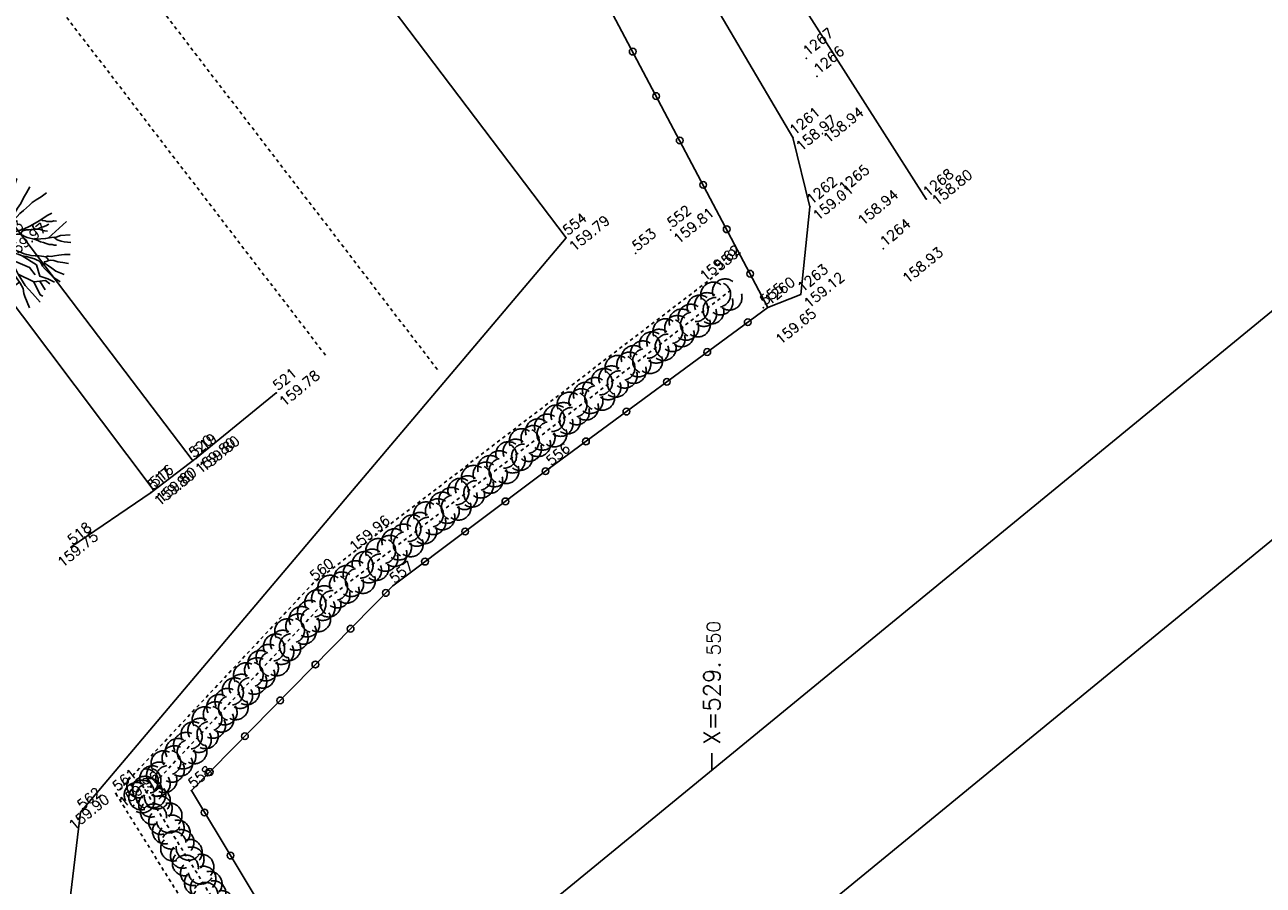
# Model space of a CAD drawing. Header units: feet. Extents: x 529188 to 529675, y 139816 to 140273.
# Tile 103 of 118: x 529529 to 529566, y 140099 to 140124. Entities that reach past the tile are written whole.
import ezdxf
from ezdxf.enums import TextEntityAlignment as Align

# ---------------------------------------------------------------- set-up
doc = ezdxf.new("R2010")
doc.units = ezdxf.units.FT
doc.header["$LTSCALE"] = 2
doc.header["$MEASUREMENT"] = 0
doc.header["$PDSIZE"] = 0.1
doc.linetypes.add('CACHEX2', pattern=[0.75, 0.5, -0.25])
doc.layers.get('0').update_dxf_attribs({"linetype": 'CONTINUOUS'})
for name, color, linetype in [('ARBRES', 70, 'CONTINUOUS'), ('BORDURETTE', 20, 'CONTINUOUS'), ('cadre250', 7, 'CONTINUOUS'), ('CARROYAGE', 7, 'CONTINUOUS'), ('CARROYAGE LAMBERT', 7, 'CONTINUOUS'), ('CLOTURE', 1, 'CONTINUOUS'), ('HAIE', 80, 'CACHEX2'), ('PEINTURE', 7, 'CACHEX2'), ('TOPOALT', 3, 'CONTINUOUS'), ('TOPOJIS', 7, 'CONTINUOUS'), ('TOPOJIS-GELE', 7, 'CONTINUOUS'), ('TOPOMAT', 142, 'CONTINUOUS'), ('TROTTOIR', 7, 'CONTINUOUS')]:
    doc.layers.add(name, color=color, linetype=linetype)
doc.styles.get("Standard").update_dxf_attribs({"font": 'ROMANS.SHX'})

# ---------------------------------------------------------------- blocks, each defined once
blk = doc.blocks.new('TCPOINT')
at = {"color": 0}
blk.add_point((0, 0), dxfattribs=at)
at = {"layer": 'TOPOALT'}
blk.add_attdef('ALT', text='', height=0.3, dxfattribs=at).set_placement((0.1, -0.1), align=Align.TOP_LEFT)
at = {"layer": 'TOPOMAT'}
blk.add_attdef('MAT', (0.1, 0.1), '', height=0.3, dxfattribs=at)
blk = doc.blocks.new('190')
for p, q in [((0.052, 0), (-0.052, 0)), ((0, -0.052), (0, 0.052))]:
    blk.add_line(p, q)
for points in [[(-0.084, 0.235), (-0.076, 0.245), (-0.062, 0.33), (-0.074, 0.466), (-0.144, 0.639), (-0.44, 1.229), (-0.646, 1.539), (-0.688, 1.589), (-0.738, 1.896)], [(-0.619, 1.938), (-0.559, 1.732), (-0.46, 1.523), (-0.354, 1.285), (-0.291, 1.169), (-0.206, 1.053), (-0.142, 0.946), (-0.07, 0.952), (-0.02, 0.98), (0.016, 1.059), (0.061, 1.245), (0.098, 1.367), (0.171, 1.51), (0.208, 1.653), (0.282, 1.81), (0.336, 2.007)], [(-0.329, 1.239), (-0.245, 1.528), (-0.28, 2.015)], [(-0.09, 2.033), (-0.007, 1.626), (0.102, 1.375)], [(0.437, 0.574), (0.37, 0.496), (0.276, 0.425), (0.182, 0.369), (0.097, 0.362), (0.039, 0.398), (-0.01, 0.492), (-0.038, 0.629), (-0.043, 0.765), (-0.014, 0.901), (0.002, 1.001), (0.132, 1.122), (0.27, 1.286), (0.378, 1.415), (0.51, 1.6), (0.67, 1.921)], [(0.405, 1.994), (0.376, 1.859), (0.388, 1.766), (0.396, 1.687), (0.438, 1.6), (0.48, 1.557), (0.566, 1.542), (0.639, 1.591), (0.746, 1.669), (0.873, 1.838)], [(-0.144, 0.639), (-0.647, 0.843), (-0.975, 1.17), (-1.062, 1.55), (-1.169, 1.665)], [(-0.44, 1.229), (-0.82, 1.291), (-0.941, 1.636), (-0.968, 1.79)], [(0.686, 0.829), (0.676, 0.931), (0.713, 1.067), (0.728, 1.196), (0.773, 1.303), (0.838, 1.425), (0.926, 1.625), (1.021, 1.76)], [(0.711, 1.062), (0.821, 1.152), (0.894, 1.223), (0.995, 1.308), (1.082, 1.401), (1.24, 1.613)], [(-1.176, 0.542), (-1.281, 0.892), (-1.358, 1.058), (-1.428, 1.273), (-1.465, 1.412)], [(-0.975, 1.17), (-1.217, 1.309)], [(0.132, 1.122), (0.476, 1.119), (0.579, 1.291)], [(1.723, 0.836), (1.536, 0.765), (1.37, 0.702), (1.204, 0.625), (1.038, 0.576), (0.888, 0.52), (0.686, 0.464), (0.578, 0.437), (0.47, 0.423), (0.428, 0.452), (0.413, 0.495), (0.421, 0.545), (0.45, 0.595), (0.515, 0.666), (0.603, 0.759), (0.675, 0.816), (0.747, 0.901), (0.855, 0.994), (0.993, 1.144), (1.109, 1.257), (1.182, 1.336), (1.239, 1.392)], [(0.655, 0.801), (0.898, 0.871), (1.071, 0.985), (1.258, 1.07), (1.587, 1.273)], [(-1.807, 0.935), (-1.668, 0.889), (-1.462, 0.758), (-1.27, 0.62), (-1.148, 0.519), (-0.835, 0.351), (-0.435, 0.198), (-0.292, 0.167), (-0.199, 0.188), (-0.161, 0.191)], [(-0.435, 0.198), (-0.613, 0.549), (-0.837, 0.756), (-1.044, 0.791)], [(-0.647, 0.843), (-1.01, 0.877)], [(-0.396, 0.741), (-0.492, 0.981)], [(-1.963, 0.534), (-1.722, 0.466), (-1.45, 0.442), (-1.157, 0.397), (-0.957, 0.331), (-0.679, 0.22), (-0.472, 0.112), (-0.329, 0.06), (-0.249, 0.019)], [(-0.613, 0.549), (-0.561, 0.687)], [(1.739, -0.191), (1.585, -0.153), (1.326, -0.13), (0.983, -0.076), (0.782, -0.017), (0.653, 0.034), (0.56, 0.071), (0.504, 0.136), (0.497, 0.207), (0.526, 0.272), (0.584, 0.329), (0.678, 0.357), (0.778, 0.377), (0.872, 0.391), (0.994, 0.405), (1.13, 0.41), (1.252, 0.416), (1.374, 0.423), (1.489, 0.429), (1.633, 0.413), (1.798, 0.389), (1.999, 0.38)], [(-1.117, -0.371), (-1.319, -0.081), (-1.419, -0.002), (-1.525, 0.064), (-1.618, 0.137), (-1.796, 0.23), (-2.008, 0.328)], [(-0.472, 0.112), (-1.148, 0.135), (-1.39, 0.239)], [(-0.677, -0.381), (-0.803, -0.141), (-1.062, 0.014)], [(0.239, 0.074), (0.295, 0.074), (0.388, 0.051), (0.459, 0.029), (0.546, -0.015), (0.602, -0.073), (0.645, -0.145), (0.679, -0.217), (0.715, -0.282), (0.758, -0.347), (0.814, -0.42), (0.857, -0.485), (0.906, -0.571), (0.934, -0.636), (0.992, -0.708), (1.041, -0.781), (1.083, -0.86), (1.154, -0.918), (1.19, -0.976), (1.24, -1.019)], [(-0.168, -0.185), (-0.174, -0.214), (-0.224, -0.285), (-0.283, -0.356), (-0.362, -0.391), (-0.491, -0.383), (-0.677, -0.381), (-0.856, -0.393), (-1.143, -0.369), (-1.428, -0.274), (-1.621, -0.158), (-1.842, -0.076), (-2.034, -0.032)], [(-1.8, -0.948), (-1.67, -0.837), (-1.445, -0.632), (-1.264, -0.397), (-1.472, -0.374), (-1.679, -0.329), (-1.851, -0.227), (-2.029, -0.149)], [(-0.803, -0.141), (-0.975, -0.193)], [(0.787, -1.087), (0.644, -0.934), (0.545, -0.862), (0.459, -0.775), (0.332, -0.602), (0.261, -0.472), (0.212, -0.378), (0.163, -0.27), (0.127, -0.215)], [(0.622, -0.106), (0.681, -0.045), (0.731, -0.045), (0.832, -0.09), (0.889, -0.14), (0.953, -0.177), (1.017, -0.228), (1.074, -0.257), (1.131, -0.314), (1.174, -0.373), (1.202, -0.423), (1.238, -0.459), (1.294, -0.524)], [(1.46, -0.389), (1.367, -0.367), (1.282, -0.337), (1.21, -0.308), (1.109, -0.286), (1.053, -0.25), (1.038, -0.206), (1.039, -0.156), (1.077, -0.091)], [(1.368, -0.134), (1.384, -0.181), (1.44, -0.239), (1.468, -0.289), (1.526, -0.34), (1.582, -0.383), (1.64, -0.406), (1.698, -0.465)], [(-1.953, -0.569), (-1.767, -0.571), (-1.575, -0.61), (-1.443, -0.63)], [(-0.699, -0.452), (-1.01, -0.589), (-1.304, -0.796)], [(-1.264, -0.397), (-0.985, -0.428), (-0.699, -0.452), (-0.542, -0.475), (-0.434, -0.512), (-0.378, -0.534), (-0.328, -0.584), (-0.271, -0.671), (-0.25, -0.757), (-0.288, -0.878), (-0.302, -1.008), (-0.319, -1.208), (-0.349, -1.379), (-0.43, -1.515), (-0.459, -1.601), (-0.565, -1.955)], [(-0.219, -2.023), (-0.23, -1.674), (-0.249, -1.357), (-0.195, -0.963), (-0.143, -0.748), (-0.048, -0.549), (0.025, -0.441), (0.075, -0.413), (0.133, -0.435), (0.182, -0.5), (0.245, -0.615), (0.331, -0.709), (0.409, -0.818), (0.479, -0.912), (0.507, -0.976), (0.543, -1.042), (0.543, -1.107), (0.535, -1.163), (0.52, -1.235), (0.526, -1.35), (0.533, -1.451), (0.546, -1.551), (0.559, -1.651), (0.572, -1.745), (0.601, -1.81), (0.632, -1.934)], [(-0.048, -0.549), (0.199, -1.021), (0.182, -1.297)], [(0.245, -0.615), (0.406, -1.09), (0.268, -1.418), (0.406, -1.625), (0.493, -1.832)], [(0.859, -0.488), (1, -0.579), (1.114, -0.659), (1.27, -0.746), (1.385, -0.819), (1.513, -0.87), (1.754, -1.032)], [(1.183, -0.698), (1.926, -0.657)], [(-0.288, -0.878), (-0.682, -0.848), (-1.01, -1.004), (-1.338, -0.917)], [(-1.01, -1.004), (-1.027, -1.09)], [(-0.195, -0.963), (0.026, -1.435), (-0.077, -1.849), (-0.043, -1.935)], [(0.763, -1.219), (0.786, -1.151), (0.765, -1.087), (0.808, -1.087), (0.844, -1.116), (0.901, -1.174), (0.987, -1.225), (1.108, -1.291), (1.18, -1.334), (1.251, -1.378), (1.386, -1.49)], [(1.328, -0.783), (1.356, -0.905), (1.426, -1.006), (1.483, -1.085), (1.622, -1.229)], [(-1.662, -1.174), (-1.593, -1.125), (-1.479, -1.119), (-1.371, -1.134), (-1.257, -1.171), (-1.143, -1.222), (-1.093, -1.259), (-1.036, -1.338), (-1.009, -1.445), (-1.003, -1.524), (-0.996, -1.624), (-1.016, -1.763)], [(-0.316, -1.172), (-0.62, -1.148), (-0.835, -1.16), (-1.05, -1.229), (-1.201, -1.3), (-1.382, -1.493)], [(0.026, -1.435), (0.32, -1.625), (0.355, -1.78)], [(0.863, -1.843), (0.739, -1.603), (0.698, -1.452), (0.669, -1.345), (0.635, -1.243), (0.62, -1.208), (0.534, -1.169)], [(0.625, -1.219), (0.628, -1.193), (0.649, -1.171), (0.692, -1.193), (0.772, -1.223), (0.828, -1.26), (0.893, -1.317), (0.956, -1.426), (1.005, -1.476), (1.056, -1.534), (1.17, -1.665)], [(0.173, -1.53), (0.13, -1.832)]]:
    blk.add_lwpolyline(points)
blk.add_circle((0, 0), 0.25)
blk = doc.blocks.new('RONDCLOT')
at = {"layer": 'CLOTURE'}
blk.add_circle((0, 0), 0.1, dxfattribs=at)
blk = doc.blocks.new('HAIEBASE')
at = {"layer": 'HAIE'}
for centre, start, end in [((-0.223, 0.05), 14.988, 164.4142), ((0.002, 0.141), 14.988, 164.4142), ((0.227, 0.05), 14.988, 164.4142), ((-0.147, -0.129), 50.5983, 200.0244), ((0.078, 0.086), 243.6198, 27.2304), ((-0.23, -0.099), 196.6108, 340.2213), ((0.022, -0.064), 196.6108, 340.2213), ((0.223, -0.099), 196.6108, 340.2213)]:
    blk.add_arc(centre, 0.25, start, end, dxfattribs=at)

msp = doc.modelspace()

# ---------------------------------------------------------------- linework, layer by layer
msp.add_lwpolyline([(529586.679, 140040.981), (529664.347, 140104.621), (529623.065, 140155.002), (529545.397, 140091.362)], close=True)
at = {"layer": 'BORDURETTE'}
msp.add_line((529552.927, 140118.792), (529552.654, 140116.172), dxfattribs=at)
at = {"layer": 'BORDURETTE', "flags": 128}
msp.add_lwpolyline([(529519.327, 140163.42), (529523.162, 140167.758, -0.177026), (529523.818, 140168.018, -0.17401), (529524.476, 140167.801), (529527.247, 140163.128), (529546.5, 140130.9), (529552.42, 140120.861)], format="xyb", dxfattribs=at)
for points in [[(529514.413, 140159.201), (529535.783, 140130.891), (529545.642, 140117.866), (529531.14, 140100.717), (529530.532, 140095.657), (529535.39, 140089.24)], [(529534.475, 140111.231), (529522.238, 140127.33), (529504.139, 140151.375)], [(529502.933, 140150.451), (529520.08, 140127.922), (529533.309, 140110.35)], [(529552.42, 140120.861), (529552.927, 140118.792), (529552.654, 140116.172)], [(529552.654, 140116.172), (529551.673, 140115.787)], [(529534.597, 140111.285), (529536.985, 140113.235)], [(529533.245, 140110.264), (529534.597, 140111.285)], [(529533.245, 140110.264), (529530.851, 140108.628)]]:
    msp.add_lwpolyline(points, dxfattribs=at)
at = {"layer": 'cadre250', "flags": 128}
msp.add_lwpolyline([(529592.062, 140032.132), (529540.923, 140094.544), (529579.853, 140126.443)], dxfattribs=at)
at = {"layer": 'CARROYAGE'}
msp.add_line((529550, 140101.982), (529550, 140102.482), dxfattribs=at)
at = {"layer": 'CLOTURE'}
msp.add_line((529529.741, 140157.227), (529551.673, 140115.787), dxfattribs=at)
at = {"layer": 'CLOTURE', "flags": 128}
for points in [[(529551.673, 140115.787), (529545.151, 140110.987), (529540.47, 140107.477), (529534.452, 140101.363)], [(529551.469, 140073.073), (529534.452, 140101.363)]]:
    msp.add_lwpolyline(points, dxfattribs=at)
at = {"layer": 'HAIE', "ltscale": 0.005, "flags": 128}
for points in [[(529550.18, 140116.802), (529538.088, 140107.554), (529532.194, 140101.273)], [(529550.565, 140116.299), (529538.515, 140107.083), (529532.656, 140100.84)], [(529532.874, 140101.696), (529552.12, 140070.804)], [(529532.194, 140101.273), (529551.44, 140070.381)]]:
    msp.add_lwpolyline(points, dxfattribs=at)
at = {"layer": 'PEINTURE', "ltscale": 0.005, "flags": 128}
for points in [[(529541.798, 140113.931), (529509.862, 140155.593)], [(529538.454, 140114.361), (529507.882, 140154.244)]]:
    msp.add_lwpolyline(points, dxfattribs=at)
at = {"layer": 'TROTTOIR', "flags": 128}
msp.add_lwpolyline([(529556.402, 140119.017), (529539.794, 140145.057), (529520.471, 140177.394, -0.017364), (529520.035, 140178.17, -0.033263), (529519.353, 140179.734)], format="xyb", dxfattribs=at)

# ---------------------------------------------------------------- block references
at = {"layer": 'ARBRES', "rotation": 39.33073407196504}
for p in [(529540.05, 140126.863), (529528.818, 140117.642)]:
    msp.add_blockref('190', p, dxfattribs=at)
at = {"layer": 'CLOTURE'}
for p, rotation in [((529547.634, 140123.42), 297.8904575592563), ((529548.335, 140122.094), 297.8904575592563), ((529549.037, 140120.769), 297.8904575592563), ((529549.739, 140119.443), 297.8904575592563), ((529550.44, 140118.117), 297.8904575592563), ((529551.142, 140116.791), 297.8904575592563), ((529551.069, 140115.343), 216.3512100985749), ((529549.861, 140114.454), 216.3512100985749), ((529548.653, 140113.565), 216.3512100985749), ((529547.445, 140112.675), 216.3512100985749), ((529546.237, 140111.786), 216.3512100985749), ((529545.03, 140110.896), 216.8606012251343), ((529543.83, 140109.996), 216.8606012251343), ((529542.629, 140109.097), 216.8606012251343), ((529541.429, 140108.197), 216.8606012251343), ((529540.259, 140107.263), 225.4533427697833), ((529539.207, 140106.194), 225.4533427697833), ((529538.154, 140105.125), 225.4533427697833), ((529537.102, 140104.056), 225.4533427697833), ((529536.05, 140102.987), 225.4533427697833), ((529534.998, 140101.918), 225.4533427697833), ((529534.845, 140100.709), 121.0290775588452), ((529535.619, 140099.423), 121.0290775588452)]:
    msp.add_blockref('RONDCLOT', p, dxfattribs=dict(at, rotation=rotation))
at = {"layer": 'HAIE', "ltscale": 0.005, "xscale": 1.5, "yscale": 1.5, "zscale": 1.5}
for p, rotation in [((529550.167, 140115.995), 37.40818560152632), ((529549.452, 140115.448), 217.4081856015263), ((529548.738, 140114.901), 37.40818560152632), ((529548.023, 140114.355), 217.4081856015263), ((529547.308, 140113.808), 37.40818560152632), ((529546.593, 140113.261), 217.4081856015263), ((529545.878, 140112.714), 37.40818560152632), ((529545.163, 140112.168), 217.4081856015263), ((529544.448, 140111.621), 37.40818560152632), ((529543.733, 140111.074), 217.4081856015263), ((529543.018, 140110.527), 37.40818560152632), ((529542.304, 140109.981), 217.4081856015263), ((529541.589, 140109.434), 37.40818560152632), ((529540.874, 140108.887), 217.4081856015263), ((529540.159, 140108.34), 37.40818560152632), ((529539.444, 140107.794), 217.4081856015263), ((529538.729, 140107.247), 37.40818560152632), ((529538.084, 140106.624), 226.820755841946), ((529537.468, 140105.967), 46.82075584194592), ((529536.852, 140105.311), 226.820755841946), ((529536.236, 140104.655), 46.82075584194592), ((529535.62, 140103.998), 226.820755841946), ((529535.004, 140103.342), 46.82075584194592), ((529534.388, 140102.686), 226.820755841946), ((529533.773, 140102.029), 46.82075584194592), ((529533.138, 140101.272), 121.9231085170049), ((529533.157, 140101.373), 226.820755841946), ((529533.614, 140100.508), 301.9231085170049), ((529534.09, 140099.744), 121.9231085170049), ((529534.566, 140098.98), 301.9231085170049), ((529535.042, 140098.216), 121.9231085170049)]:
    msp.add_blockref('HAIEBASE', p, dxfattribs=dict(at, rotation=rotation))
at = {"layer": 'TOPOJIS'}
ref = msp.add_blockref('TCPOINT', (529552.817, 140123.222), dxfattribs=at)
ref.add_attrib('MAT', '1267', (529552.867, 140123.272), dxfattribs={"layer": 'TOPOMAT', "height": 0.3, "rotation": 39.3307})
ref = msp.add_blockref('TCPOINT', (529553.139, 140122.684, 158.944), dxfattribs=at)
ref.add_attrib('MAT', '1266', (529553.189, 140122.734, 158.944), dxfattribs={"layer": 'TOPOMAT', "height": 0.3, "rotation": 39.3307})
ref.add_attrib('ALT', '158.94', dxfattribs={"layer": 'TOPOALT', "height": 0.3, "rotation": 39.3307}).set_placement((529553.28, 140120.899, 158.944), align=Align.TOP_LEFT)
ref = msp.add_blockref('TCPOINT', (529552.42, 140120.861, 158.965), dxfattribs=at)
ref.add_attrib('MAT', '1261', (529552.47, 140120.911, 158.965), dxfattribs={"layer": 'TOPOMAT', "height": 0.3, "rotation": 39.3307})
ref.add_attrib('ALT', '158.97', dxfattribs={"layer": 'TOPOALT', "height": 0.3, "rotation": 39.3307}).set_placement((529552.47, 140120.661, 158.965), align=Align.TOP_LEFT)
ref = msp.add_blockref('TCPOINT', (529553.886, 140119.143, 158.943), dxfattribs=at)
ref.add_attrib('MAT', '1265', (529553.936, 140119.193, 158.943), dxfattribs={"layer": 'TOPOMAT', "height": 0.3, "rotation": 39.3307})
ref.add_attrib('ALT', '158.94', dxfattribs={"layer": 'TOPOALT', "height": 0.3, "rotation": 39.3307}).set_placement((529554.313, 140118.439, 158.943), align=Align.TOP_LEFT)
ref = msp.add_blockref('TCPOINT', (529556.402, 140119.017, 158.796), dxfattribs=at)
ref.add_attrib('MAT', '1268', (529556.452, 140119.067, 158.796), dxfattribs={"layer": 'TOPOMAT', "height": 0.3, "rotation": 39.3307})
ref.add_attrib('ALT', '158.80', dxfattribs={"layer": 'TOPOALT', "height": 0.3, "rotation": 39.3307}).set_placement((529556.528, 140119.032, 158.796), align=Align.TOP_LEFT)
ref = msp.add_blockref('TCPOINT', (529552.927, 140118.792, 159.008), dxfattribs=at)
ref.add_attrib('MAT', '1262', (529552.977, 140118.842, 159.008), dxfattribs={"layer": 'TOPOMAT', "height": 0.3, "rotation": 39.3307})
ref.add_attrib('ALT', '159.01', dxfattribs={"layer": 'TOPOALT', "height": 0.3, "rotation": 39.3307}).set_placement((529552.977, 140118.592, 159.008), align=Align.TOP_LEFT)
ref = msp.add_blockref('TCPOINT', (529548.765, 140118.095, 159.805), dxfattribs=at)
ref.add_attrib('MAT', '552', (529548.815, 140118.145, 159.805), dxfattribs={"layer": 'TOPOMAT', "height": 0.3, "rotation": 39.3307})
ref.add_attrib('ALT', '159.81', dxfattribs={"layer": 'TOPOALT', "height": 0.3, "rotation": 39.3307}).set_placement((529548.815, 140117.895, 159.805), align=Align.TOP_LEFT)
ref = msp.add_blockref('TCPOINT', (529545.642, 140117.866, 159.794), dxfattribs=at)
ref.add_attrib('MAT', '554', (529545.692, 140117.916, 159.794), dxfattribs={"layer": 'TOPOMAT', "height": 0.3, "rotation": 39.3307})
ref.add_attrib('ALT', '159.79', dxfattribs={"layer": 'TOPOALT', "height": 0.3, "rotation": 39.3307}).set_placement((529545.692, 140117.666, 159.794), align=Align.TOP_LEFT)
ref = msp.add_blockref('TCPOINT', (529555.121, 140117.535, 158.931), dxfattribs=at)
ref.add_attrib('MAT', '1264', (529555.171, 140117.585, 158.931), dxfattribs={"layer": 'TOPOMAT', "height": 0.3, "rotation": 39.3307})
ref.add_attrib('ALT', '158.93', dxfattribs={"layer": 'TOPOALT', "height": 0.3, "rotation": 39.3307}).set_placement((529555.65, 140116.715, 158.931), align=Align.TOP_LEFT)
ref = msp.add_blockref('TCPOINT', (529547.719, 140117.399), dxfattribs=at)
ref.add_attrib('MAT', '553', (529547.769, 140117.449), dxfattribs={"layer": 'TOPOMAT', "height": 0.3, "rotation": 39.3307})
ref = msp.add_blockref('TCPOINT', (529550.18, 140116.802, 159.618), dxfattribs=at)
ref.add_attrib('MAT', '559', (529550.23, 140116.852, 159.618), dxfattribs={"layer": 'TOPOMAT', "height": 0.3, "rotation": 39.3307})
ref.add_attrib('ALT', '159.62', dxfattribs={"layer": 'TOPOALT', "height": 0.3, "rotation": 39.3307}).set_placement((529549.601, 140116.785, 159.618), align=Align.TOP_LEFT)
ref = msp.add_blockref('TCPOINT', (529552.654, 140116.172, 159.122), dxfattribs=at)
ref.add_attrib('MAT', '1263', (529552.704, 140116.222, 159.122), dxfattribs={"layer": 'TOPOMAT', "height": 0.3, "rotation": 39.3307})
ref.add_attrib('ALT', '159.12', dxfattribs={"layer": 'TOPOALT', "height": 0.3, "rotation": 39.3307}).set_placement((529552.704, 140115.972, 159.122), align=Align.TOP_LEFT)
ref = msp.add_blockref('TCPOINT', (529551.532, 140115.775), dxfattribs=at)
ref.add_attrib('MAT', '555', (529551.582, 140115.825), dxfattribs={"layer": 'TOPOMAT', "height": 0.3, "rotation": 39.3307})
ref = msp.add_blockref('TCPOINT', (529551.673, 140115.787, 159.646), dxfattribs=at)
ref.add_attrib('MAT', '1260', (529551.723, 140115.837, 159.646), dxfattribs={"layer": 'TOPOMAT', "height": 0.3, "rotation": 39.3307})
ref.add_attrib('ALT', '159.65', dxfattribs={"layer": 'TOPOALT', "height": 0.3, "rotation": 39.3307}).set_placement((529551.862, 140114.889, 159.646), align=Align.TOP_LEFT)
ref = msp.add_blockref('TCPOINT', (529536.985, 140113.235, 159.777), dxfattribs=at)
ref.add_attrib('MAT', '521', (529537.035, 140113.285, 159.777), dxfattribs={"layer": 'TOPOMAT', "height": 0.3, "rotation": 39.3307})
ref.add_attrib('ALT', '159.78', dxfattribs={"layer": 'TOPOALT', "height": 0.3, "rotation": 39.3307}).set_placement((529537.035, 140113.035, 159.777), align=Align.TOP_LEFT)
ref = msp.add_blockref('TCPOINT', (529545.151, 140110.987), dxfattribs=at)
ref.add_attrib('MAT', '556', (529545.201, 140111.037), dxfattribs={"layer": 'TOPOMAT', "height": 0.3, "rotation": 39.3307})
ref = msp.add_blockref('TCPOINT', (529538.088, 140107.554, 159.956), dxfattribs=at)
ref.add_attrib('MAT', '560', (529538.138, 140107.604, 159.956), dxfattribs={"layer": 'TOPOMAT', "height": 0.3, "rotation": 39.3307})
ref.add_attrib('ALT', '159.96', dxfattribs={"layer": 'TOPOALT', "height": 0.3, "rotation": 39.3307}).set_placement((529539.13, 140108.712, 159.956), align=Align.TOP_LEFT)
ref = msp.add_blockref('TCPOINT', (529530.851, 140108.628, 159.755), dxfattribs=at)
ref.add_attrib('MAT', '518', (529530.901, 140108.678, 159.755), dxfattribs={"layer": 'TOPOMAT', "height": 0.3, "rotation": 39.3307})
ref.add_attrib('ALT', '159.75', dxfattribs={"layer": 'TOPOALT', "height": 0.3, "rotation": 39.3307}).set_placement((529530.412, 140108.236, 159.755), align=Align.TOP_LEFT)
ref = msp.add_blockref('TCPOINT', (529540.47, 140107.477), dxfattribs=at)
ref.add_attrib('MAT', '557', (529540.52, 140107.527), dxfattribs={"layer": 'TOPOMAT', "height": 0.3, "rotation": 39.3307})
ref = msp.add_blockref('TCPOINT', (529534.452, 140101.363), dxfattribs=at)
ref.add_attrib('MAT', '558', (529534.502, 140101.413), dxfattribs={"layer": 'TOPOMAT', "height": 0.3, "rotation": 39.3307})
ref = msp.add_blockref('TCPOINT', (529531.14, 140100.717, 159.898), dxfattribs=at)
ref.add_attrib('MAT', '562', (529531.19, 140100.767, 159.898), dxfattribs={"layer": 'TOPOMAT', "height": 0.3, "rotation": 39.3307})
ref.add_attrib('ALT', '159.90', dxfattribs={"layer": 'TOPOALT', "height": 0.3, "rotation": 39.3307}).set_placement((529530.747, 140100.391, 159.898), align=Align.TOP_LEFT)
at = {"layer": 'TOPOJIS-GELE'}
ref = msp.add_blockref('TCPOINT', (529528.818, 140117.642, 159.971), dxfattribs=at)
ref.add_attrib('MAT', '513', (529528.868, 140117.692, 159.971), dxfattribs={"layer": 'TOPOMAT', "height": 0.3, "rotation": 39.3307})
ref.add_attrib('ALT', '159.97', dxfattribs={"layer": 'TOPOALT', "height": 0.3, "rotation": 39.3307}).set_placement((529528.868, 140117.442, 159.971), align=Align.TOP_LEFT)
ref = msp.add_blockref('TCPOINT', (529534.597, 140111.285, 159.801), dxfattribs=at)
ref.add_attrib('MAT', '519', (529534.647, 140111.335, 159.801), dxfattribs={"layer": 'TOPOMAT', "height": 0.3, "rotation": 39.3307})
ref.add_attrib('ALT', '159.80', dxfattribs={"layer": 'TOPOALT', "height": 0.3, "rotation": 39.3307}).set_placement((529534.647, 140111.085, 159.801), align=Align.TOP_LEFT)
ref = msp.add_blockref('TCPOINT', (529534.475, 140111.231, 159.799), dxfattribs=at)
ref.add_attrib('MAT', '520', (529534.525, 140111.281, 159.799), dxfattribs={"layer": 'TOPOMAT', "height": 0.3, "rotation": 39.3307})
ref.add_attrib('ALT', '159.80', dxfattribs={"layer": 'TOPOALT', "height": 0.3, "rotation": 39.3307}).set_placement((529534.525, 140111.031, 159.799), align=Align.TOP_LEFT)
ref = msp.add_blockref('TCPOINT', (529533.245, 140110.264, 159.802), dxfattribs=at)
ref.add_attrib('MAT', '517', (529533.295, 140110.314, 159.802), dxfattribs={"layer": 'TOPOMAT', "height": 0.3, "rotation": 39.3307})
ref.add_attrib('ALT', '159.80', dxfattribs={"layer": 'TOPOALT', "height": 0.3, "rotation": 39.3307}).set_placement((529533.295, 140110.064, 159.802), align=Align.TOP_LEFT)
ref = msp.add_blockref('TCPOINT', (529533.309, 140110.35, 159.802), dxfattribs=at)
ref.add_attrib('MAT', '516', (529533.359, 140110.4, 159.802), dxfattribs={"layer": 'TOPOMAT', "height": 0.3, "rotation": 39.3307})
ref.add_attrib('ALT', '159.80', dxfattribs={"layer": 'TOPOALT', "height": 0.3, "rotation": 39.3307}).set_placement((529533.359, 140110.15, 159.802), align=Align.TOP_LEFT)
ref = msp.add_blockref('TCPOINT', (529532.194, 140101.273, 159.96), dxfattribs=at)
ref.add_attrib('MAT', '561', (529532.244, 140101.323, 159.96), dxfattribs={"layer": 'TOPOMAT', "height": 0.3, "rotation": 39.3307})
ref.add_attrib('ALT', '159.96', dxfattribs={"layer": 'TOPOALT', "height": 0.3, "rotation": 39.3307}).set_placement((529532.244, 140101.073, 159.96), align=Align.TOP_LEFT)

# ---------------------------------------------------------------- texts
at = {"layer": 'CARROYAGE LAMBERT'}
for s, height, p in [('550', 0.4, (529550.25, 140105.398)), ('X=529.', 0.5, (529550.25, 140102.732))]:
    msp.add_text(s, height=height, rotation=90, dxfattribs=at).set_placement(p)

doc.saveas('drawing.dxf')
